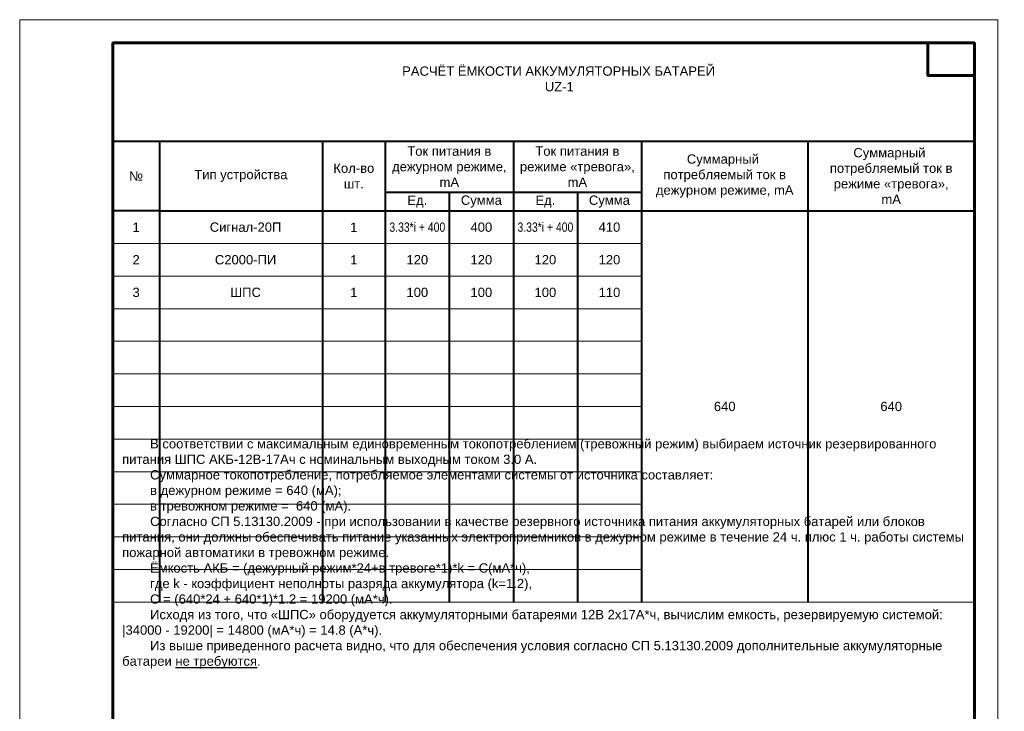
# Model space of a CAD drawing. Header units: millimetres. Extents: x 523431 to 527346, y -48565 to -47721.
# Tile 58 of 221: x 524122 to 524334, y -47869 to -47721. Entities that reach past the tile are written whole.
import ezdxf
from ezdxf.enums import TextEntityAlignment as Align

# ---------------------------------------------------------------- set-up
doc = ezdxf.new("R2010")
doc.units = ezdxf.units.MM
for name, color, linetype, lineweight in [('ВК-линия контур', 132, 'Continuous', 15), ('ВК-линия основная', 1, 'Continuous', 30), ('ВК-линия толстая', 30, 'Continuous', 60), ('ВК-Текст', 1, 'Continuous', 30), ('Формат', 84, 'Continuous', 40)]:
    doc.layers.add(name, color=color, linetype=linetype, lineweight=lineweight)
doc.styles.get("Standard").update_dxf_attribs({"font": 'arial.ttf'})

# ---------------------------------------------------------------- blocks, each defined once
blk = doc.blocks.new('*U14')
at = {"layer": 'ВК-линия контур', "color": 0}
for p, q in [((-210, 297), (0, 297)), ((-210, 0), (-210, 297)), ((0, 297), (0, 0)), ((0, 0), (-210, 0))]:
    blk.add_line(p, q, dxfattribs=at)
at = {"layer": 'ВК-линия контур', "color": 0, "lineweight": 0}
blk.add_lwpolyline([(-205, 5), (-205, 5)], close=True, dxfattribs=at).dxf.unprotected_set("ltscale", 0)
at = {"layer": 'ВК-линия основная', "color": 0}
for points in [[(-190, 287), (-190, 287)], [(-190, 90), (-190, 90)]]:
    blk.add_lwpolyline(points, dxfattribs=at)
at = {"layer": 'ВК-линия толстая', "color": 0}
for points in [[(-190, 5), (-190, 292), (-5, 292), (-5, 5)], [(-5, 292), (-15, 292), (-15, 285), (-5, 285)], [(-190, 278), (-190, 278), (-190, 278), (-190, 278)], [(-197, 65), (-202, 65), (-202, 90), (-197, 90)], [(-190, 65), (-197, 65), (-197, 90), (-190, 90)], [(-190, 90), (-190, 90), (-190, 90), (-190, 90)], [(-190, 90), (-190, 90), (-190, 90), (-190, 90)], [(-190, 90), (-190, 90), (-190, 90), (-190, 90)], [(-190, 90), (-190, 90), (-190, 90), (-190, 90)], [(-197, 30), (-202, 30), (-202, 65), (-197, 65)], [(-190, 30), (-197, 30), (-197, 65), (-190, 65)], [(-197, 5), (-202, 5), (-202, 30), (-197, 30)], [(-190, 5), (-197, 5), (-197, 30), (-190, 30)]]:
    blk.add_lwpolyline(points, close=True, dxfattribs=at)
for points in [[(-190, 287), (-190, 287)], [(-190, 287), (-190, 287)], [(-190, 287), (-190, 287)], [(-190, 287), (-190, 287)], [(-190, 90), (-190, 90)], [(-190, 90), (-190, 90)], [(-190, 90), (-190, 90)], [(-190, 90), (-190, 90)], [(-190, 90), (-190, 90)], [(-190, 90), (-190, 90)], [(-190, 90), (-190, 90)]]:
    blk.add_lwpolyline(points, dxfattribs=at)
at = {"layer": 'ВК-Текст', "color": 0}
blk.add_text('Формат ', height=2.5, dxfattribs=at).set_placement((-56.73, 1.56))
at = {"layer": 'ВК-Текст', "color": 0, "rotation": 90}
for s, insert, char_height, width, attachment_point in [('\\pi2;Справ. N', (-190, 287), 0.0000208, 0.000208, 4), ('\\pi2;Перв. примен.', (-190, 287), 0.0000208, 0.000208, 4), ('\\pi2;Согласовано', (-190, 90), 0.00000385, 0.0000385, 4), ('\\pi2.5;Подп. дата', (-190, 90), 0.00000417, 0.0000583, 4), ('Подп. и дата', (-199.5, 47.5), 2.5, 35, 5), ('Инв. N подл.', (-199.5, 17.5), 2.5, 25, 5)]:
    blk.add_mtext(s, dxfattribs=dict(at, insert=insert, char_height=char_height, width=width, attachment_point=attachment_point))
at = {"layer": 'ВК-Текст', "color": 0}
blk.add_attdef('ЛИСТ_АЛ', text='', height=2.5, dxfattribs=at).set_placement((-10, 288.5), align=Align.MIDDLE_CENTER)
at = {"layer": 'ВК-Текст', "color": 0, "ltscale": 0.5}
blk.add_attdef('ВЕРХНИЙ_ШИФР', text='', height=0.000005, rotation=180, dxfattribs=at).set_placement((-190, 278), align=Align.MIDDLE_CENTER)
at = {"layer": 'ВК-Текст', "color": 0, "flags": 12}
blk.add_attdef('ФОРМАТ_ЛИСТА', (-42, 1.56), '', height=2.5, dxfattribs=at)

msp = doc.modelspace()

# ---------------------------------------------------------------- linework, layer by layer
at = {"layer": 'Формат', "color": 7}
for p, q in [((524142.29, -47746.8), (524152.29, -47746.8)), ((524152.29, -47746.8), (524152.29, -47761.8)), ((524152.29, -47746.8), (524187.29, -47746.8)), ((524187.29, -47746.8), (524187.29, -47761.8)), ((524187.29, -47746.8), (524200.79, -47746.8)), ((524200.79, -47746.8), (524200.79, -47761.8)), ((524200.79, -47746.8), (524228.29, -47746.8)), ((524228.29, -47746.8), (524228.29, -47761.8)), ((524228.29, -47746.8), (524255.79, -47746.8)), ((524255.79, -47746.8), (524255.79, -47761.8)), ((524255.79, -47746.8), (524327.29, -47746.8)), ((524291.54, -47746.8), (524291.54, -47761.8)), ((524200.79, -47757.8), (524228.29, -47757.8)), ((524214.54, -47757.8), (524214.54, -47845.8)), ((524228.29, -47757.8), (524255.79, -47757.8)), ((524242.04, -47757.8), (524242.04, -47845.8)), ((524152.29, -47761.8), (524142.29, -47761.8)), ((524152.29, -47761.8), (524187.29, -47761.8)), ((524152.29, -47761.8), (524152.29, -47845.8)), ((524187.29, -47761.8), (524200.79, -47761.8)), ((524187.29, -47761.8), (524187.29, -47845.8)), ((524200.79, -47761.8), (524228.29, -47761.8)), ((524200.79, -47761.8), (524200.79, -47845.8)), ((524228.29, -47761.8), (524255.79, -47761.8)), ((524228.29, -47761.8), (524228.29, -47845.8)), ((524255.79, -47761.8), (524327.29, -47761.8)), ((524255.79, -47761.8), (524255.79, -47845.8)), ((524291.54, -47761.8), (524291.54, -47845.8))]:
    msp.add_line(p, q, dxfattribs=at)
at = {"layer": 'Формат', "color": 7, "lineweight": 0}
for p, q in [((524255.79, -47768.8), (524142.29, -47768.8)), ((524255.79, -47775.8), (524142.29, -47775.8)), ((524255.79, -47782.8), (524142.29, -47782.8)), ((524255.79, -47789.8), (524142.29, -47789.8)), ((524255.79, -47796.8), (524142.29, -47796.8)), ((524255.79, -47803.8), (524142.29, -47803.8)), ((524255.79, -47810.8), (524142.29, -47810.8)), ((524255.79, -47817.8), (524142.29, -47817.8)), ((524255.79, -47824.8), (524142.29, -47824.8)), ((524255.79, -47831.8), (524142.29, -47831.8)), ((524255.79, -47838.8), (524142.29, -47838.8)), ((524327.29, -47845.8), (524142.29, -47845.8))]:
    msp.add_line(p, q, dxfattribs=at)

# ---------------------------------------------------------------- block references
msp.add_blockref('*U14', (524332.29, -48017.75)).add_auto_attribs({'ФОРМАТ_ЛИСТА': 'А4', 'ВЕРХНИЙ_ШИФР': '1984-11.Р 01.06.01 РЗ.Э1-01'})

# ---------------------------------------------------------------- texts
at = {"color": 1, "insert": (524142.29, -47724.12), "char_height": 2, "width": 185, "attachment_point": 1}
msp.add_mtext('\\pi6,l2;{\\C0;\\P\\H1.83333x; \\H0.54545x;\\P\\pi60.12619;РАСЧЁТ ЁМКОСТИ АККУМУЛЯТОРНЫХ БАТАРЕЙ \\H1.79362x; \\H0.55753x;\\P\\pi90.76194;UZ-1\\H1.78119x; \\H0.56142x;\\P\\pi6;\\H1.57652x; \\H0.63431x;\\P\\H1.64116x; \\H0.60932x;\\P\\H1.61961x; \\H0.61743x;\\P\\H1.6268x; \\H0.61471x;\\P\\H1.6244x; \\H0.61561x;\\P\\H1.6252x; \\H0.61531x;\\P\\H1.62493x; \\H0.61541x;\\P\\H1.62502x; \\H0.61538x;\\P\\H1.62499x; \\H0.61539x;\\P\\H1.625x; \\H0.61538x;\\P\\H1.625x; \\H0.61538x;\\P\\H1.625x; \\H0.61538x;\\P\\H1.625x; \\H0.61538x;\\P\\H1.625x; \\H0.61538x;\\P\\H1.625x; \\H0.61538x;\\P\\H1.625x; \\H0.61538x;\\P\\H1.625x; \\H0.61538x;\\P\\H1.625x; \\H0.61538x;\\P\\H1.625x; \\H0.61538x;\\P\\H1.625x; \\H0.61538x;\\P\\H1.625x; \\H0.61538x;\\P\\H1.625x; \\H0.61538x;\\PВ соответствии с максимальным единовременным токопотреблением (тревожный режим) выбираем источник резервированного \\H1.64887x; \\H0.60647x;\\P\\pi0;питания ШПС АКБ-12В-17Ач с номинальным выходным током 3.0 А. \\H2.50324x; \\H0.39948x;\\P\\pi6;Суммарное токопотребление, потребляемое элементами системы от источника составляет: \\H2.21504x; \\H0.45146x;\\Pв дежурном режиме = 640 (мА); \\H2.31452x; \\H0.43206x;\\Pв тревожном режиме =  640 (мА). \\H2.27113x; \\H0.44031x;\\PСогласно СП 5.13130.2009 - при использовании в качестве резервного источника питания аккумуляторных батарей или блоков \\H2.29241x; \\H0.43622x;\\P\\pi0;питания, они должны обеспечивать питание указанных электроприемников в дежурном режиме в течение 24 ч. плюс 1 ч. работы системы \\H2.29555x; \\H0.43563x;\\Pпожарной автоматики в тревожном режиме. \\H2.27063x; \\H0.44041x;\\P\\pi6;Ёмкость АКБ = (дежурный режим*24+в тревоге*1)*k = С(мА*ч), \\H2.44435x; \\H0.40911x;\\Pгде k - коэффициент неполноты разряда аккумулятора (k=1.2), \\H2.50411x; \\H0.39934x;\\PC = (640*24 + 640*1)*1.2 = 19200 (мА*ч). \\H2.20793x; \\H0.45291x;\\PИсходя из того, что «ШПС» оборудуется аккумуляторными батареями 12В 2х17А*ч, вычислим емкость, резервируемую системой: \\H2.31348x; \\H0.43225x;\\P\\pi0;|34000 - 19200| = 14800 (мА*ч) = 14.8 (А*ч). \\H2.28171x; \\H0.43827x;\\P\\pi6;Из выше приведенного расчета видно, что для обеспечения условия согласно СП 5.13130.2009 дополнительные аккумуляторные \\H2.28889x; \\H0.43689x;\\P\\pi0;батареи \\Lне требуются\\l.\\H2.29672x; \\H0.4354x;\\P}', dxfattribs=at)
at = {"color": 7, "lineweight": 25, "char_height": 2, "attachment_point": 5}
for s, insert, width in [('Ток питания в дежурном режиме, \\PmA', (524214.54, -47752.3), 27.5), ('Ток питания в режиме «тревога», \\PmA', (524242.04, -47752.3), 27.5), ('Суммарный  потребляемый ток в режиме «тревога»,\\PmA', (524309.42, -47754.3), 35.75), ('Кол-во\\Pшт.', (524194.04, -47754.3), 13.5), ('Суммарный  потребляемый ток в дежурном режиме, mA', (524273.67, -47754.3), 35.75), ('№', (524147.29, -47754.3), 10), ('Тип устройства', (524169.79, -47754.3), 35), ('Ед.', (524207.67, -47759.8), 13.75), ('Сумма', (524221.42, -47759.8), 13.75), ('Ед.', (524235.17, -47759.8), 13.75), ('Сумма', (524248.92, -47759.8), 13.75), ('400', (524221.42, -47765.3), 13.75), ('410', (524248.92, -47765.3), 13.75), ('1', (524147.29, -47765.3), 10), ('\\pl2;Сигнал-20П', (524169.79, -47765.3), 35), ('1', (524194.04, -47765.3), 13.5), ('{\\W0.8;3.33*i + 400}', (524207.67, -47765.3), 13.75), ('{\\W0.8;3.33*i + 400}', (524235.17, -47765.3), 13.75), ('2', (524147.29, -47772.3), 10), ('\\pl2;С2000-ПИ', (524169.79, -47772.3), 35), ('1', (524194.04, -47772.3), 13.5), ('120', (524207.67, -47772.3), 13.75), ('120', (524221.42, -47772.3), 13.75), ('120', (524235.17, -47772.3), 13.75), ('120', (524248.92, -47772.3), 13.75), ('3', (524147.29, -47779.3), 10), ('\\pl2;ШПС', (524169.79, -47779.3), 35), ('1', (524194.04, -47779.3), 13.5), ('100', (524207.67, -47779.3), 13.75), ('100', (524221.42, -47779.3), 13.75), ('100', (524235.17, -47779.3), 13.75), ('110', (524248.92, -47779.3), 13.75), ('640', (524273.67, -47803.8), 35.75), ('640', (524309.42, -47803.8), 35.75)]:
    msp.add_mtext(s, dxfattribs=dict(at, insert=insert, width=width))

doc.saveas('drawing.dxf')
